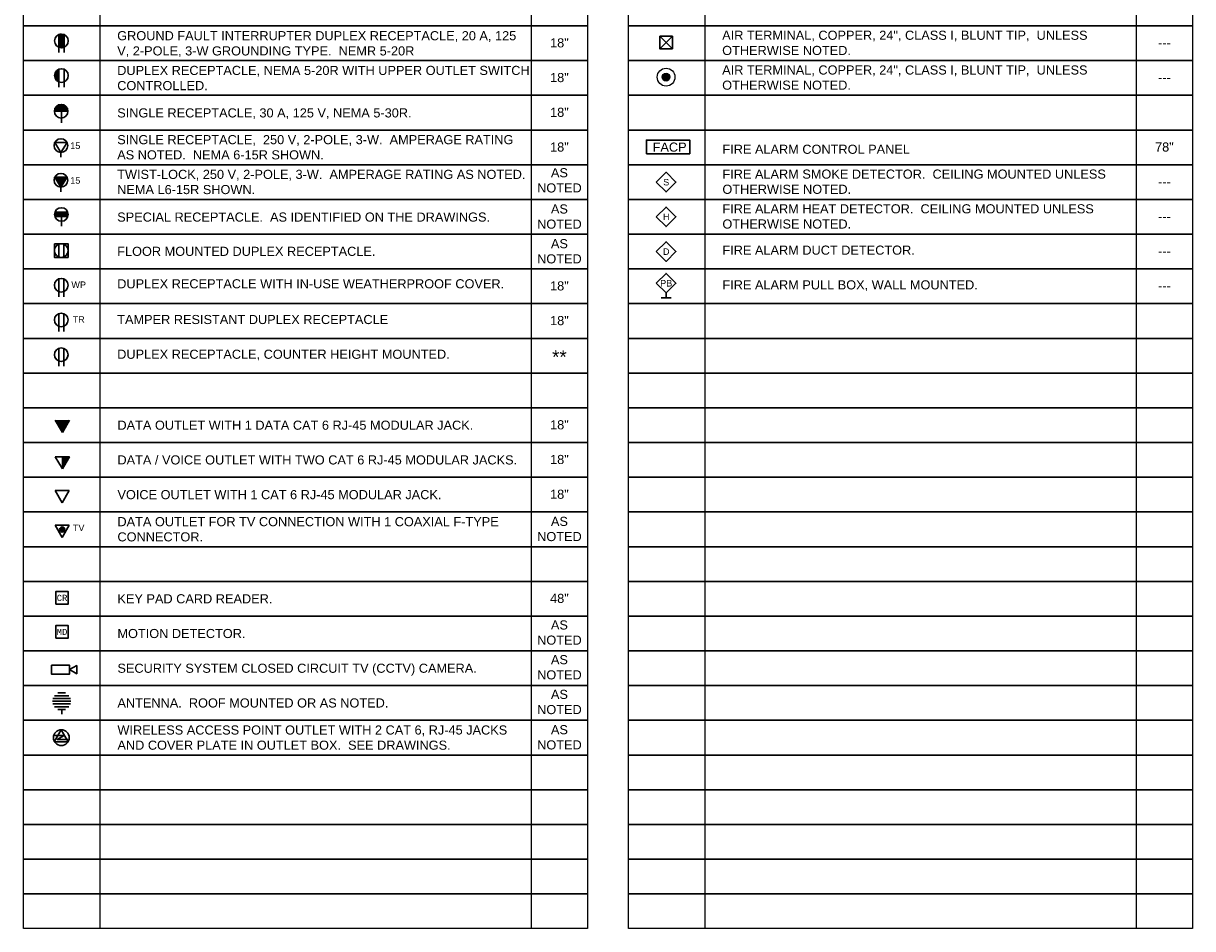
# Model space of a CAD drawing. Header units: inches. Extents: x 19734 to 55198, y -1945 to 10268.
# Tile 1 of 53: x 19744 to 20122, y 967 to 1260. Entities that reach past the tile are written whole.
import ezdxf
from ezdxf.enums import TextEntityAlignment as Align

# ---------------------------------------------------------------- set-up
doc = ezdxf.new("R2010")
doc.units = ezdxf.units.IN
doc.header["$MEASUREMENT"] = 0
doc.layers.add('E-ANNO-SYMB', color=7, linetype='Continuous')
for name, color, linetype, lineweight in [('E-ARIAL-TEXT', 7, 'Continuous', 25), ('E-COMM-SYMB', 7, 'Continuous', 30), ('E-DEVICE-SYMB', 7, 'Continuous', 30), ('E-PWR-SYMB', 7, 'Continuous', 30)]:
    doc.layers.add(name, color=color, linetype=linetype, lineweight=lineweight)
doc.styles.add('Arial', font='arial.ttf', dxfattribs={"height": 0.125})
doc.styles.add('MONOTXT', font='MONOTXT', dxfattribs={"height": 0.2})

# ---------------------------------------------------------------- blocks, each defined once
blk = doc.blocks.new('FA')
blk.add_lwpolyline([(-9.5, 0), (9.5, 0), (9.5, 19.1), (-9.5, 19.1)], close=True)
at = {"style": 'MONOTXT'}
blk.add_attdef('TAG00', text='', height=9.35, dxfattribs=at).set_placement((0, 9.5), align=Align.MIDDLE)
blk = doc.blocks.new('COMM-PDS WAP')
at = {"flags": 128}
blk.add_lwpolyline([(-0.3, 13.4), (-12.1, -7), (11.5, -7)], close=True, dxfattribs=at)
blk.add_lwpolyline([(-11, 3.5), (4.6, 3.5), (-7, -2.8), (11.3, -2.8)], dxfattribs=at)
blk.add_circle((0, 0), 13.4)

msp = doc.modelspace()

# ---------------------------------------------------------------- hatches: boundary and pattern name
at = {"layer": 'E-ANNO-SYMB'}
h = msp.add_hatch(color=256, dxfattribs=at)
h.dxf.hatch_style = 1
h.paths.add_polyline_path([(19953.19445, 1242.43186, 1), (19950.68393, 1242.43186, 1)])
at = {"layer": 'E-COMM-SYMB'}
msp.add_hatch(color=256, dxfattribs=at).paths.add_polyline_path([(19756.60504, 1127.459), (19758.88902, 1131.4482), (19754.32106, 1131.4482)])
h = msp.add_hatch(dxfattribs=at)
h.set_pattern_fill('U', color=256, scale=2.039268, angle=90, style=0, pattern_type=0)
h.set_pattern_definition([(90, (19711.614748, 1196.289548), (-0.030589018, 2e-18), [])])
h.paths.add_polyline_path([(19756.60504, 1115.62197), (19754.32106, 1119.61117), (19756.60504, 1115.62197), (19758.88902, 1119.61117), (19756.60504, 1119.61117), (19754.32106, 1119.61117), (19756.60504, 1119.61117)])
h = msp.add_hatch(color=256, dxfattribs=at)
h.dxf.hatch_style = 1
h.paths.add_polyline_path([(19757.3926, 1096.02918, 1), (19755.70725, 1096.02918, 1)])
at = {"layer": 'E-DEVICE-SYMB'}
h = msp.add_hatch(dxfattribs=at)
h.set_pattern_fill('ANSI31', color=256, scale=0.011704)
h.set_pattern_definition([(45, (19422.8694883, 582.3324072), (-0.0010344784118, 0.0010344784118), [])])
h.paths.add_polyline_path([(19757.12781, 1256.20818, 0.193371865), (19755.48126, 1256.20818), (19755.48126, 1252.10993, 0.193371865), (19757.12781, 1252.10993)])
h = msp.add_hatch(color=256, dxfattribs=at)
h.dxf.hatch_style = 1
h.paths.add_polyline_path([(19754.09621, 1242.92342, 0.306262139), (19755.48126, 1240.87429), (19755.48126, 1244.97254, 0.306262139)])
h = msp.add_hatch(color=256, dxfattribs=at)
h.dxf.hatch_style = 1
h.paths.add_polyline_path([(19755.38763, 1233.44431, 0.306262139), (19754.00258, 1231.39519), (19755.38763, 1231.39519)])
h.paths.add_polyline_path([(19757.03417, 1233.44431, 0.193371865), (19755.38763, 1233.44431), (19755.38763, 1231.39519), (19757.03417, 1231.39519)])
h.paths.add_polyline_path([(19757.03417, 1233.44431), (19757.03417, 1231.39519), (19758.41923, 1231.39519, 0.306262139)])
h = msp.add_hatch(color=256, dxfattribs=at)
h.dxf.hatch_style = 1
h.paths.add_polyline_path([(19756.13483, 1210.05333), (19754.16624, 1210.05333), (19756.13483, 1206.84433)])
h.paths.add_polyline_path([(19758.10342, 1210.05333), (19756.13483, 1210.05333), (19756.13483, 1206.84433)])
h = msp.add_hatch(color=256, dxfattribs=at)
h.dxf.hatch_style = 1
h.paths.add_polyline_path([(19755.44615, 1198.6831), (19754.17572, 1198.6831, 0.081079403), (19754.0611, 1197.98087, 0.081079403), (19754.17572, 1197.27865), (19755.44615, 1197.27865)])
h.paths.add_polyline_path([(19757.09269, 1198.6831), (19755.44615, 1198.6831), (19755.44615, 1197.27865), (19757.09269, 1197.27865)])
h.paths.add_polyline_path([(19758.47775, 1197.98087, 0.081079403), (19758.36312, 1198.6831), (19757.09269, 1198.6831), (19757.09269, 1197.27865), (19758.36312, 1197.27865, 0.081079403)])

# ---------------------------------------------------------------- linework, layer by layer
at = {"layer": 'E-ANNO-SYMB'}
for p, q in [((19949.90138, 1251.60628), (19953.977, 1255.68189)), ((19949.90138, 1255.68189), (19953.977, 1251.60628))]:
    msp.add_line(p, q, dxfattribs=at)
for radius in [2.88189, 1.25526]:
    msp.add_circle((19951.93919, 1242.43186), radius, dxfattribs=at)
at = {"layer": 'E-ARIAL-TEXT'}
for p, q in [((19768.68014, 1531.48029), (19768.68014, 966.8896)), ((19908.30633, 1531.48029), (19908.30633, 966.8896)), ((19964.43476, 1531.48029), (19964.43476, 966.8896)), ((20104.06094, 1531.48029), (20104.06094, 966.8896))]:
    msp.add_line(p, q, dxfattribs=at)
for points in [[(19743.98515, 1270.25176), (19926.56423, 1270.25176), (19926.56423, 1259.01612), (19743.98515, 1259.01612)], [(19939.73977, 1270.25176), (20122.31885, 1270.25176), (20122.31885, 1259.01612), (19939.73977, 1259.01612)], [(19743.98515, 1259.01612), (19926.56423, 1259.01612), (19926.56423, 1247.78049), (19743.98515, 1247.78049)], [(19939.73977, 1259.01612), (20122.31885, 1259.01612), (20122.31885, 1247.78049), (19939.73977, 1247.78049)], [(19743.98515, 1247.78049), (19926.56423, 1247.78049), (19926.56423, 1236.54485), (19743.98515, 1236.54485)], [(19939.73977, 1247.78049), (20122.31885, 1247.78049), (20122.31885, 1236.54485), (19939.73977, 1236.54485)], [(19743.98515, 1236.54485), (19926.56423, 1236.54485), (19926.56423, 1225.30922), (19743.98515, 1225.30922)], [(19939.73977, 1236.54485), (20122.31885, 1236.54485), (20122.31885, 1225.30922), (19939.73977, 1225.30922)], [(19743.98515, 1225.30922), (19926.56423, 1225.30922), (19926.56423, 1214.07358), (19743.98515, 1214.07358)], [(19939.73977, 1225.30922), (20122.31885, 1225.30922), (20122.31885, 1214.07358), (19939.73977, 1214.07358)], [(19743.98515, 1214.07358), (19926.56423, 1214.07358), (19926.56423, 1202.83795), (19743.98515, 1202.83795)], [(19939.73977, 1214.07358), (20122.31885, 1214.07358), (20122.31885, 1202.83795), (19939.73977, 1202.83795)], [(19743.98515, 1202.83795), (19926.56423, 1202.83795), (19926.56423, 1191.60231), (19743.98515, 1191.60231)], [(19939.73977, 1202.83795), (20122.31885, 1202.83795), (20122.31885, 1191.60231), (19939.73977, 1191.60231)], [(19743.98515, 1191.60231), (19926.56423, 1191.60231), (19926.56423, 1180.36667), (19743.98515, 1180.36667)], [(19939.73977, 1191.60231), (20122.31885, 1191.60231), (20122.31885, 1180.36667), (19939.73977, 1180.36667)], [(19743.98515, 1180.36667), (19926.56423, 1180.36667), (19926.56423, 1169.13104), (19743.98515, 1169.13104)], [(19939.73977, 1180.36667), (20122.31885, 1180.36667), (20122.31885, 1169.13104), (19939.73977, 1169.13104)], [(19743.98515, 1169.13104), (19926.56423, 1169.13104), (19926.56423, 1157.8954), (19743.98515, 1157.8954)], [(19939.73977, 1169.13104), (20122.31885, 1169.13104), (20122.31885, 1157.8954), (19939.73977, 1157.8954)], [(19743.98515, 1157.8954), (19926.56423, 1157.8954), (19926.56423, 1146.65977), (19743.98515, 1146.65977)], [(19939.73977, 1157.8954), (20122.31885, 1157.8954), (20122.31885, 1146.65977), (19939.73977, 1146.65977)], [(19743.98515, 1146.65977), (19926.56423, 1146.65977), (19926.56423, 1135.42413), (19743.98515, 1135.42413)], [(19939.73977, 1146.65977), (20122.31885, 1146.65977), (20122.31885, 1135.42413), (19939.73977, 1135.42413)], [(19743.98515, 1135.42413), (19926.56423, 1135.42413), (19926.56423, 1124.1885), (19743.98515, 1124.1885)], [(19939.73977, 1135.42413), (20122.31885, 1135.42413), (20122.31885, 1124.1885), (19939.73977, 1124.1885)], [(19743.98515, 1124.1885), (19926.56423, 1124.1885), (19926.56423, 1112.95286), (19743.98515, 1112.95286)], [(19939.73977, 1124.1885), (20122.31885, 1124.1885), (20122.31885, 1112.95286), (19939.73977, 1112.95286)], [(19743.98515, 1112.95286), (19926.56423, 1112.95286), (19926.56423, 1101.71722), (19743.98515, 1101.71722)], [(19939.73977, 1112.95286), (20122.31885, 1112.95286), (20122.31885, 1101.71722), (19939.73977, 1101.71722)], [(19743.98515, 1101.71722), (19926.56423, 1101.71722), (19926.56423, 1090.48159), (19743.98515, 1090.48159)], [(19939.73977, 1101.71722), (20122.31885, 1101.71722), (20122.31885, 1090.48159), (19939.73977, 1090.48159)], [(19743.98515, 1090.48159), (19926.56423, 1090.48159), (19926.56423, 1079.24595), (19743.98515, 1079.24595)], [(19939.73977, 1090.48159), (20122.31885, 1090.48159), (20122.31885, 1079.24595), (19939.73977, 1079.24595)], [(19743.98515, 1079.24595), (19926.56423, 1079.24595), (19926.56423, 1068.01032), (19743.98515, 1068.01032)], [(19939.73977, 1079.24595), (20122.31885, 1079.24595), (20122.31885, 1068.01032), (19939.73977, 1068.01032)], [(19743.98515, 1068.01032), (19926.56423, 1068.01032), (19926.56423, 1056.77468), (19743.98515, 1056.77468)], [(19939.73977, 1068.01032), (20122.31885, 1068.01032), (20122.31885, 1056.77468), (19939.73977, 1056.77468)], [(19743.98515, 1056.77468), (19926.56423, 1056.77468), (19926.56423, 1045.53905), (19743.98515, 1045.53905)], [(19939.73977, 1056.77468), (20122.31885, 1056.77468), (20122.31885, 1045.53905), (19939.73977, 1045.53905)], [(19743.98515, 1045.53905), (19926.56423, 1045.53905), (19926.56423, 1034.30341), (19743.98515, 1034.30341)], [(19939.73977, 1045.53905), (20122.31885, 1045.53905), (20122.31885, 1034.30341), (19939.73977, 1034.30341)], [(19743.98515, 1034.30341), (19926.56423, 1034.30341), (19926.56423, 1023.06777), (19743.98515, 1023.06777)], [(19939.73977, 1034.30341), (20122.31885, 1034.30341), (20122.31885, 1023.06777), (19939.73977, 1023.06777)], [(19743.98515, 1023.06777), (19926.56423, 1023.06777), (19926.56423, 1011.83214), (19743.98515, 1011.83214)], [(19939.73977, 1023.06777), (20122.31885, 1023.06777), (20122.31885, 1011.83214), (19939.73977, 1011.83214)], [(19743.98515, 1011.83214), (19926.56423, 1011.83214), (19926.56423, 1000.5965), (19743.98515, 1000.5965)], [(19939.73977, 1011.83214), (20122.31885, 1011.83214), (20122.31885, 1000.5965), (19939.73977, 1000.5965)], [(19743.98515, 1000.5965), (19926.56423, 1000.5965), (19926.56423, 989.36087), (19743.98515, 989.36087)], [(19939.73977, 1000.5965), (20122.31885, 1000.5965), (20122.31885, 989.36087), (19939.73977, 989.36087)], [(19743.98515, 989.36087), (19926.56423, 989.36087), (19926.56423, 978.12523), (19743.98515, 978.12523)], [(19939.73977, 989.36087), (20122.31885, 989.36087), (20122.31885, 978.12523), (19939.73977, 978.12523)], [(19743.98515, 978.12523), (19926.56423, 978.12523), (19926.56423, 966.8896), (19743.98515, 966.8896)], [(19939.73977, 978.12523), (20122.31885, 978.12523), (20122.31885, 966.8896), (19939.73977, 966.8896)]]:
    msp.add_lwpolyline(points, close=True, dxfattribs=at)
at = {"layer": 'E-COMM-SYMB'}
for p, q in [((19754.32106, 1131.4482), (19756.60504, 1127.459)), ((19756.60504, 1127.459), (19754.32106, 1131.4482)), ((19756.60504, 1127.459), (19758.88902, 1131.4482)), ((19754.32106, 1119.61117), (19756.60504, 1119.61117)), ((19756.60504, 1119.61117), (19754.32106, 1119.61117)), ((19754.32106, 1119.61117), (19756.60504, 1115.62197)), ((19756.60504, 1115.62197), (19754.32106, 1119.61117)), ((19756.60504, 1119.61117), (19756.60504, 1115.62197)), ((19758.88902, 1119.61117), (19756.60504, 1119.61117)), ((19756.60504, 1115.62197), (19758.88902, 1119.61117)), ((19754.26594, 1108.6734), (19756.54993, 1104.6842)), ((19756.54993, 1104.6842), (19754.26594, 1108.6734)), ((19754.26594, 1108.6734), (19758.83391, 1108.6734)), ((19756.54993, 1104.6842), (19758.83391, 1108.6734)), ((19754.26594, 1097.43776), (19756.54993, 1093.44856)), ((19756.54993, 1093.44856), (19754.26594, 1097.43776)), ((19754.26594, 1097.43776), (19758.83391, 1097.43776)), ((19756.54993, 1093.44856), (19758.83391, 1097.43776)), ((19753.40901, 1040.47151), (19759.3405, 1040.47151)), ((19753.54732, 1041.36664), (19759.20219, 1041.36664)), ((19754.01031, 1042.26178), (19758.7392, 1042.26178)), ((19755.11608, 1043.15692), (19757.63343, 1043.15692)), ((19753.54732, 1039.57637), (19759.20219, 1039.57637)), ((19754.01031, 1038.68124), (19758.7392, 1038.68124)), ((19755.11608, 1037.7861), (19757.63343, 1037.7861)), ((19756.37476, 1036.31841), (19756.37476, 1037.7861))]:
    msp.add_line(p, q, dxfattribs=at)
for points in [[(19948.78646, 1208.46161), (19951.96438, 1211.63953), (19955.1423, 1208.46161), (19951.96438, 1205.2837)], [(19948.78646, 1197.22598), (19951.96438, 1200.4039), (19955.1423, 1197.22598), (19951.96438, 1194.04806)], [(19948.78646, 1185.99034), (19951.96438, 1189.16826), (19955.1423, 1185.99034), (19951.96438, 1182.81243)], [(19948.78646, 1175.75538), (19951.96438, 1178.9333), (19955.1423, 1175.75538), (19951.96438, 1172.57746)], [(19753.04691, 1052.13668), (19758.95356, 1052.13668), (19758.95356, 1049.26085), (19753.04691, 1049.26085)], [(19758.95356, 1050.69877), (19761.25866, 1049.36904), (19761.25866, 1052.02849)]]:
    msp.add_lwpolyline(points, close=True, dxfattribs=at)
msp.add_circle((19756.54993, 1096.02918), 0.84267, dxfattribs=at)
at = {"layer": 'E-DEVICE-SYMB'}
for p, q in [((19755.48126, 1250.4208), (19755.48126, 1256.20818)), ((19757.12781, 1250.4208), (19757.12781, 1256.20818)), ((19755.48126, 1239.18516), (19755.48126, 1244.97254)), ((19757.12781, 1239.18516), (19757.12781, 1244.97254)), ((19756.26942, 1227.65615), (19756.26942, 1233.60273)), ((19754.00258, 1231.39519), (19758.41923, 1231.39519)), ((19754.16624, 1221.28897), (19758.10342, 1221.28897)), ((19754.16624, 1221.28897), (19756.13483, 1218.07997)), ((19756.13483, 1218.07997), (19758.10342, 1221.28897)), ((19756.13483, 1216.55004), (19756.13483, 1218.07997)), ((19754.16624, 1210.05333), (19758.10342, 1210.05333)), ((19754.16624, 1210.05333), (19756.13483, 1206.84433)), ((19756.13483, 1205.3144), (19756.13483, 1210.05333)), ((19756.13483, 1206.84433), (19758.10342, 1210.05333)), ((19754.17572, 1198.6831), (19758.36312, 1198.6831)), ((19754.17572, 1197.27865), (19758.36312, 1197.27865)), ((19756.26942, 1194.24262), (19756.26942, 1198.6831)), ((19755.40519, 1184.27477), (19755.40519, 1188.37303)), ((19757.05173, 1184.27477), (19757.05173, 1188.37303)), ((19755.40519, 1171.35001), (19755.40519, 1177.13739)), ((19757.05173, 1171.35001), (19757.05173, 1177.13739)), ((19755.40519, 1160.11437), (19755.40519, 1165.90176)), ((19757.05173, 1160.11437), (19757.05173, 1165.90176)), ((19755.40519, 1148.87874), (19755.40519, 1154.66612)), ((19757.05173, 1148.87874), (19757.05173, 1154.66612))]:
    msp.add_line(p, q, dxfattribs=at)
for points in [[(19949.90138, 1255.68189), (19953.977, 1255.68189), (19953.977, 1251.60628), (19949.90138, 1251.60628)], [(19754.02013, 1188.53223), (19758.43678, 1188.53223), (19758.45368, 1184.11559), (19754.01579, 1184.11559)]]:
    msp.add_lwpolyline(points, close=True, dxfattribs=at)
for centre in [(19756.30453, 1254.15905), (19756.30453, 1242.92342), (19756.2109, 1231.39519), (19756.13483, 1220.28829), (19756.13483, 1209.05266), (19756.26942, 1197.98087), (19756.22846, 1186.3239), (19756.22846, 1175.08827), (19756.22846, 1163.85263), (19756.22846, 1152.61699)]:
    msp.add_circle(centre, 2.20832, dxfattribs=at)
at = {"layer": 'E-PWR-SYMB'}
for p, q in [((19950.37542, 1170.9885), (19951.96438, 1170.9885)), ((19951.96438, 1170.9885), (19951.96438, 1172.57746)), ((19951.96438, 1170.9885), (19953.55334, 1170.9885))]:
    msp.add_line(p, q, dxfattribs=at)
at = {"layer": 'E-PWR-SYMB', "linetype": 'Continuous'}
msp.add_lwpolyline([(19945.56165, 1217.66121), (19959.60619, 1217.66121), (19959.60619, 1222.05013), (19945.56165, 1222.05013)], close=True, dxfattribs=at)

# ---------------------------------------------------------------- block references
at = {"layer": 'E-COMM-SYMB', "xscale": 0.2124237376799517, "yscale": 0.2124237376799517, "zscale": 0.2124237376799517}
for p, values in [((19756.49765, 1071.908), {'TAG00': 'CR'}), ((19756.49765, 1060.88668), {'TAG00': 'MD'})]:
    msp.add_blockref('FA', p, dxfattribs=at).add_auto_attribs(values)
at = {"layer": 'E-COMM-SYMB', "xscale": 0.1908754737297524, "yscale": 0.1908754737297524, "zscale": 0.1908754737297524}
msp.add_blockref('COMM-PDS WAP', (19756.26312, 1028.67239), dxfattribs=at)

# ---------------------------------------------------------------- texts
at = {"layer": 'E-ARIAL-TEXT', "attachment_point": 1, "style": 'Arial'}
for s, insert, char_height, width in [('GROUND FAULT INTERRUPTER DUPLEX RECEPTACLE, 20 A, 125 V, 2-POLE, 3-W GROUNDING TYPE.  NEMR 5-20R', (19774.34592, 1257.31322), 2.9493544, 133.6548334), ('AIR TERMINAL, COPPER, 24", CLASS I, BLUNT TIP,  UNLESS OTHERWISE NOTED.', (19970.10054, 1257.45952), 2.9493544, 133.9604035), ('\\pxqc;18"', (19908.30633, 1255.00172), 2.949354, 18.257908), ('\\pxqc;---', (20104.06094, 1255.00172), 2.949354, 18.257908), ('DUPLEX RECEPTACLE, NEMA 5-20R WITH UPPER OUTLET SWITCH CONTROLLED.', (19774.34592, 1246.07759), 2.9493544, 133.6548334), ('AIR TERMINAL, COPPER, 24", CLASS I, BLUNT TIP,  UNLESS OTHERWISE NOTED.', (19970.10054, 1246.22388), 2.9493544, 133.9604035), ('\\pxqc;18"', (19908.30633, 1243.76609), 2.949354, 18.257908), ('\\pxqc;---', (20104.06094, 1243.76609), 2.949354, 18.257908), ('SINGLE RECEPTACLE, 30 A, 125 V, NEMA 5-30R.', (19774.34592, 1232.33149), 2.9493544, 133.6548334), ('\\pxqc;18"', (19908.30633, 1232.53045), 2.949354, 18.257908), ('SINGLE RECEPTACLE,  250 V, 2-POLE, 3-W.  AMPERAGE RATING AS NOTED.  NEMA 6-15R SHOWN.', (19774.34592, 1223.67654), 2.9493544, 133.6548334), ('\\pxqc;18"', (19908.30633, 1221.29482), 2.949354, 18.257908), ('\\pxqc;FACP', (19947.27816, 1221.26556), 2.949354, 11.6288402), ('FIRE ALARM CONTROL PANEL', (19970.17418, 1220.56333), 2.9493544, 132.9308369), ('\\pxqc;78"', (20104.06094, 1221.29482), 2.949354, 18.257908), ('TWIST-LOCK, 250 V, 2-POLE, 3-W.  AMPERAGE RATING AS NOTED.\\PNEMA L6-15R SHOWN.', (19774.34592, 1212.4409), 2.9493544, 133.6548334), ('\\pxqc;AS NOTED', (19908.30633, 1212.96757), 2.9493544, 18.257908), ('FIRE ALARM SMOKE DETECTOR.  CEILING MOUNTED UNLESS OTHERWISE NOTED.', (19970.17418, 1212.52868), 2.9493544, 132.9308369), ('\\pxqc;---', (20104.06094, 1210.05918), 2.949354, 18.257908), ('\\pxqc;AS NOTED', (19908.30633, 1201.25208), 2.9493544, 18.257908), ('FIRE ALARM HEAT DETECTOR.  CEILING MOUNTED UNLESS OTHERWISE NOTED.', (19970.17418, 1201.29305), 2.9493544, 132.9308369), ('SPECIAL RECEPTACLE.  AS IDENTIFIED ON THE DRAWINGS.', (19774.34592, 1198.62458), 2.9493544, 133.6548334), ('\\pxqc;---', (20104.06094, 1198.82355), 2.949354, 18.257908), ('\\pxqc;AS NOTED', (19908.30633, 1190.01645), 2.9493544, 18.257908), ('FIRE ALARM DUCT DETECTOR.', (19970.17418, 1187.92147), 2.9493544, 133.6784319), ('FLOOR MOUNTED DUPLEX RECEPTACLE.', (19774.34592, 1187.53524), 2.9493544, 132.9980088), ('\\pxqc;---', (20104.06094, 1187.58791), 2.949354, 18.257908), ('DUPLEX RECEPTACLE WITH IN-USE WEATHERPROOF COVER.', (19774.34592, 1177.03109), 2.9493544, 133.6548334), ('FIRE ALARM PULL BOX, WALL MOUNTED.', (19970.17418, 1176.68583), 2.9493544, 133.6784319), ('\\pxqc;18"', (19908.30633, 1176.35227), 2.949354, 18.257908), ('\\pxqc;---', (20104.06094, 1176.35227), 2.949354, 18.257908), ('TAMPER RESISTANT DUPLEX RECEPTACLE', (19774.34592, 1165.4736), 2.9493544, 132.0241723), ('\\pxqc;18"', (19908.30633, 1165.11664), 2.949354, 18.257908), ('DUPLEX RECEPTACLE, COUNTER HEIGHT MOUNTED.', (19774.34592, 1154.23797), 2.9493544, 132.0241723), ('\\pxqc;**', (19908.30633, 1154.07265), 4.38892, 18.257908), ('DATA OUTLET WITH 1 DATA CAT 6 RJ-45 MODULAR JACK.', (19774.41956, 1131.27514), 2.9493544, 132.1328026), ('\\pxqc;18"', (19908.30633, 1131.40973), 2.949354, 18.257908), ('DATA / VOICE OUTLET WITH TWO CAT 6 RJ-45 MODULAR JACKS.', (19774.41956, 1120.0395), 2.9493544, 132.1328026), ('\\pxqc;18"', (19908.30633, 1120.1741), 2.949354, 18.257908), ('VOICE OUTLET WITH 1 CAT 6 RJ-45 MODULAR JACK.', (19774.41956, 1108.80387), 2.9493544, 132.1328026), ('\\pxqc;18"', (19908.30633, 1108.93846), 2.949354, 18.257908), ('DATA OUTLET FOR TV CONNECTION WITH 1 COAXIAL F-TYPE CONNECTOR. ', (19774.41956, 1100.05529), 2.9493544, 132.1328026), ('\\pxqc;AS NOTED', (19908.30633, 1100.14892), 2.9493544, 18.257908), ('KEY PAD CARD READER.', (19774.41956, 1075.09696), 2.9493544, 132.1328026), ('\\pxqc;48"', (19908.30633, 1075.23155), 2.949354, 18.257908), ('MOTION DETECTOR.', (19774.41956, 1063.86132), 2.9493544, 132.1328026), ('\\pxqc;AS NOTED', (19908.30633, 1066.63512), 2.9493544, 18.257908), ('SECURITY SYSTEM CLOSED CIRCUIT TV (CCTV) CAMERA.', (19774.41956, 1052.62569), 2.9493544, 132.1328026), ('\\pxqc;AS NOTED', (19908.30633, 1055.39949), 2.9493544, 18.257908), ('\\pxqc;AS NOTED', (19908.30633, 1044.16385), 2.9493544, 18.257908), ('ANTENNA.  ROOF MOUNTED OR AS NOTED.', (19774.41956, 1041.39005), 2.9493544, 132.1328026), ('WIRELESS ACCESS POINT OUTLET WITH 2 CAT 6, RJ-45 JACKS AND COVER PLATE IN OUTLET BOX.  SEE DRAWINGS.  ', (19774.41956, 1032.64147), 2.94935437, 132.1328026), ('\\pxqc;AS NOTED', (19908.30633, 1032.7351), 2.9493544, 18.257908)]:
    msp.add_mtext(s, dxfattribs=dict(at, insert=insert, char_height=char_height, width=width))
at = {"layer": 'E-COMM-SYMB', "lineweight": 15, "char_height": 2.106682, "width": 2.9702009, "attachment_point": 1, "style": 'Arial'}
for s, insert in [('\\pxqc;S', (19950.50255, 1209.49155)), ('\\pxqc;H', (19950.50255, 1198.25591)), ('\\pxqc;D', (19950.50255, 1187.02028)), ('\\pxqc;PB', (19950.50255, 1176.78531))]:
    msp.add_mtext(s, dxfattribs=dict(at, insert=insert))
at = {"layer": 'E-DEVICE-SYMB', "lineweight": 15, "char_height": 2.106682, "width": 5.2907198, "attachment_point": 1, "style": 'Arial'}
for s, insert in [('\\pxqc;15', (19758.13032, 1221.29482)), ('\\pxqc;15', (19758.13032, 1210.05918)), ('\\pxqc;WP', (19759.23633, 1176.30546)), ('\\pxqc;TR', (19759.23633, 1165.06982)), ('\\pxqc;TV', (19759.23633, 1097.65601))]:
    msp.add_mtext(s, dxfattribs=dict(at, insert=insert))

doc.saveas('drawing.dxf')
